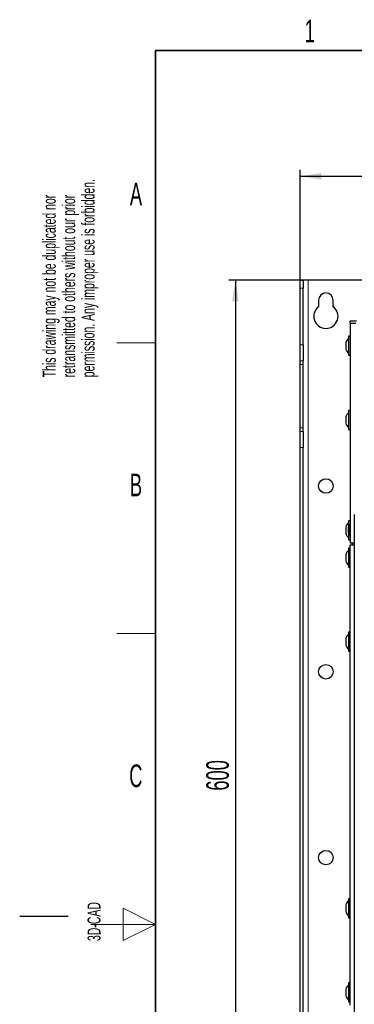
# Paper-space layout 'Blatt3' of a CAD drawing. Header units: millimetres. Extents: x 5 to 418, y 2 to 292.
# Tile 17 of 58: x 5 to 57, y 135 to 287. Entities that reach past the tile are written whole.
import ezdxf

# ---------------------------------------------------------------- set-up
doc = ezdxf.new("R2010")
doc.units = ezdxf.units.MM
doc.layers.add('SLD-0', color=7, linetype='Continuous')
doc.styles.add('SLDTEXTSTYLE1', font='TXT', dxfattribs={"width": 0.605})
doc.dimstyles.new('SLDDIMSTYLE0', dxfattribs={"dimtxt": 3.5, "dimasz": 3.302, "dimexe": 0, "dimexo": 0.0625, "dimgap": 0.875, "dimtad": 1, "dimlfac": 4, "dimrnd": 1e-09, "dimzin": 12, "dimdsep": 46, "dimtxsty": 'SLDTEXTSTYLE1', "dimsah": 1, "dimcen": 0.09, "dimadec": 0, "dimazin": 3, "dimtfac": 1, "dimtofl": 0, "dimtmove": 0, "dimatfit": 3, "dimfxl": 1, "dimfrac": 2, "dimtolj": 1, "dimtzin": 12, "dimarcsym": 0})

# ---------------------------------------------------------------- blocks, each defined once
blk = doc.blocks.new('SW_NOTE_0_38')
at = {"layer": 'SLD-0', "color": 0, "char_height": 2, "attachment_point": 1, "rotation": 90, "style": 'SLDTEXTSTYLE1'}
for s, insert in [('permission. Any improper use is forbidden.', (3.42, 0)), ('retransmitted to others without our prior', (0.42, 0)), ('This drawing may not be duplicated nor', (-2.58, 0))]:
    blk.add_mtext(s, dxfattribs=dict(at, insert=insert))
blk = doc.blocks.new('_D_14')
at = {"layer": 'SLD-0', "color": 7}
for p, q in [((49.6, 246.96), (37.35, 246.96)), ((38.35, 246.96), (38.35, 96.96)), ((49.6, 96.96), (37.35, 96.96))]:
    blk.add_line(p, q, dxfattribs=at)
for points in [[(38.35, 246.96), (37.84, 243.66), (38.86, 243.66)], [(38.35, 96.96), (38.86, 100.26), (37.84, 100.26)]]:
    blk.add_solid(points, dxfattribs=at)
at = {"layer": 'SLD-0', "color": 7, "insert": (33.84, 167.95), "char_height": 3.5, "attachment_point": 1, "rotation": 90, "style": 'SLDTEXTSTYLE1'}
blk.add_mtext('600', dxfattribs=at)
blk = doc.blocks.new('_D_15')
at = {"layer": 'SLD-0', "color": 7}
for p, q in [((48.35, 245.71), (48.35, 264.01)), ((146.35, 245.71), (146.35, 264.01)), ((48.35, 263.01), (146.35, 263.01))]:
    blk.add_line(p, q, dxfattribs=at)
for points in [[(48.35, 263.01), (51.65, 262.5), (51.65, 263.52)], [(146.35, 263.01), (143.05, 263.52), (143.05, 262.5)]]:
    blk.add_solid(points, dxfattribs=at)
at = {"layer": 'SLD-0', "color": 7, "insert": (93.34, 267.52), "char_height": 3.5, "attachment_point": 1, "style": 'SLDTEXTSTYLE1'}
blk.add_mtext('392', dxfattribs=at)

psp = doc.layouts.new('Blatt3')

# ---------------------------------------------------------------- linework, layer by layer
at = {"color": 7, "linetype": 'Continuous', "lineweight": 25}
for p, q in [((48.3491, 246.9561), (48.3554, 246.9623)), ((48.3491, 245.7123), (48.3491, 246.9561)), ((48.3554, 246.9623), (48.8596, 246.9623)), ((48.8596, 246.9623), (48.8491, 246.9561)), ((48.8491, 246.9561), (48.8491, 245.7123)), ((49.5991, 246.9623), (48.8596, 246.9623)), ((145.0991, 246.9623), (49.5991, 246.9623)), ((48.3491, 236.9337), (48.3491, 245.7123)), ((48.8491, 236.9337), (48.8491, 245.7123)), ((51.2241, 243.8373), (51.2241, 242.8373)), ((53.4741, 242.8373), (53.4741, 243.8373)), ((56.0991, 240.2873), (56.0991, 240.6623)), ((56.0991, 240.6623), (57.0991, 240.6623)), ((56.0991, 240.2873), (56.0991, 206.2373)), ((56.0991, 240.2873), (56.9741, 240.2873)), ((56.0991, 238.2623), (55.8491, 238.2623)), ((55.8491, 238.2623), (55.8491, 235.4355)), ((48.3491, 234.4716), (48.3491, 236.9337)), ((48.8491, 236.9337), (48.8491, 234.4716)), ((55.4241, 237.2873), (55.4241, 236.3291)), ((55.4241, 236.3291), (55.4241, 236.2873)), ((55.8491, 235.4355), (55.8491, 235.3124)), ((55.8491, 235.3124), (56.0991, 235.3124)), ((48.3491, 233.9114), (48.3491, 234.4716)), ((48.3491, 224.0633), (48.3491, 233.9114)), ((48.8491, 233.9114), (48.8491, 234.4716)), ((48.8491, 224.0633), (48.8491, 233.9114)), ((55.4241, 225.7873), (55.4241, 224.7874)), ((56.0991, 226.7624), (55.8491, 226.7624)), ((55.8491, 226.7624), (55.8491, 223.8123)), ((48.3491, 223.5031), (48.3491, 224.0633)), ((48.8491, 223.5031), (48.8491, 224.0633)), ((48.3491, 221.041), (48.3491, 223.5031)), ((48.8491, 223.5031), (48.8491, 221.041)), ((55.8491, 223.8123), (56.0991, 223.8123)), ((48.3491, 132.6337), (48.3491, 221.041)), ((48.8491, 132.6337), (48.8491, 221.041)), ((56.7399, 210.6575), (56.7399, 127.9172)), ((56.7399, 210.6575), (56.74, 210.6575)), ((55.4241, 208.7374), (55.4241, 207.7373)), ((56.0991, 209.7123), (55.8491, 209.7123)), ((55.8491, 209.7123), (55.8491, 208.7229)), ((56.0991, 209.0536), (55.9741, 209.0536)), ((55.9741, 207.4211), (55.9741, 209.0536)), ((55.8491, 207.7518), (55.8491, 208.7229)), ((55.8491, 207.7518), (55.8491, 206.7624)), ((55.9741, 207.4211), (56.0991, 207.4211)), ((55.8491, 206.7624), (56.0991, 206.7624)), ((56.7399, 206.2373), (56.0991, 206.2373)), ((56.0991, 205.9873), (56.7399, 205.9873)), ((56.0991, 134.7373), (56.0991, 205.9873)), ((56.4741, 205.9873), (56.4741, 206.2373)), ((55.4241, 204.4873), (55.4241, 203.4874)), ((56.0991, 205.4624), (55.8491, 205.4624)), ((55.8491, 205.4624), (55.8491, 202.5123)), ((55.8491, 202.5123), (56.0991, 202.5123)), ((56.0991, 192.4624), (55.8491, 192.4624)), ((55.8491, 192.4624), (55.8491, 189.5123)), ((55.4241, 191.4873), (55.4241, 190.4874)), ((55.8491, 189.5123), (56.0991, 189.5123)), ((56.0991, 151.2124), (55.8491, 151.2124)), ((55.8491, 151.2124), (55.8491, 148.2623)), ((55.4241, 150.2373), (55.4241, 149.2374)), ((55.8491, 148.2623), (56.0991, 148.2623)), ((55.4241, 137.2374), (55.4241, 136.2373)), ((56.0991, 138.2123), (55.8491, 138.2123)), ((55.8491, 138.2123), (55.8491, 135.2624)), ((55.8491, 135.2624), (56.0991, 135.2624))]:
    psp.add_line(p, q, dxfattribs=at)
at = {"color": 7, "linetype": 'Continuous', "lineweight": 18}
for p, q in [((49.5991, 96.9623), (49.5991, 246.9623)), ((48.8491, 245.7123), (48.3491, 245.7123)), ((48.3491, 236.9337), (48.8491, 236.9337)), ((48.8491, 234.4716), (48.3491, 234.4716)), ((48.8491, 233.9114), (48.3491, 233.9114)), ((48.8491, 224.0633), (48.3491, 224.0633)), ((48.3491, 223.5031), (48.8491, 223.5031)), ((48.8491, 221.041), (48.3491, 221.041))]:
    psp.add_line(p, q, dxfattribs=at)
at = {"color": 7, "linetype": 'Continuous', "lineweight": 25}
for centre in [(52.3491, 215.0873), (52.3491, 186.3373), (52.3491, 157.5873)]:
    psp.add_circle(centre, 1.125, dxfattribs=at)
for centre, radius, start, end in [((52.3491, 243.8373), 1.125, 360, 180), ((52.3491, 241.3373), 1.875, 126.869898, 53.130102), ((56.3955, 237.0498), 1, 123.118888, 166.258685), ((56.3955, 236.5249), 1, 193.741315, 236.881112), ((56.3955, 225.5498), 1, 123.118888, 166.258685), ((56.3955, 225.0249), 1, 193.741315, 236.881112), ((56.3955, 208.4998), 1, 123.118888, 166.258685), ((56.3491, 208.7229), 0.5, 138.590378, 180), ((56.3955, 207.9749), 1, 193.741315, 236.881112), ((56.3491, 207.7518), 0.5, 180, 221.409622), ((56.3955, 204.2498), 1, 123.118888, 166.258685), ((56.3955, 203.7249), 1, 193.741315, 236.881112), ((56.3955, 191.2498), 1, 123.118888, 166.258685), ((56.3955, 190.7249), 1, 193.741315, 236.881112), ((56.3955, 149.9998), 1, 123.118888, 166.258685), ((56.3955, 149.4749), 1, 193.741315, 236.881112), ((56.3955, 136.9998), 1, 123.118888, 166.258685), ((56.3955, 136.4749), 1, 193.741315, 236.881112)]:
    psp.add_arc(centre, radius, start, end, dxfattribs=at)
at = {"layer": 'SLD-0', "lineweight": 35}
for p, q in [((408, 282.5), (26, 282.5)), ((26, 282.5), (26, 12))]:
    psp.add_line(p, q, dxfattribs=at)
at = {"layer": 'SLD-0', "lineweight": 18}
for p, q in [((20, 237.25), (26, 237.25)), ((20, 192.25), (26, 192.25)), ((26, 147.25), (21, 149.75)), ((21, 149.75), (21, 144.75)), ((16, 147.25), (26, 147.25)), ((21, 144.75), (26, 147.25))]:
    psp.add_line(p, q, dxfattribs=at)
at = {"layer": 'SLD-0'}
psp.add_line((12.5, 148.5), (5, 148.5), dxfattribs=at)

# ---------------------------------------------------------------- block references
psp.add_blockref('SW_NOTE_0_38', (11.1564, 231.9088), dxfattribs=at)

# ---------------------------------------------------------------- texts
at = {"layer": 'SLD-0', "char_height": 3.5, "attachment_point": 2, "style": 'SLDTEXTSTYLE1'}
for s, insert in [('1', (49.8527, 287.243)), ('A', (22.9816, 262.0011)), ('B', (22.9816, 217.0011)), ('C', (22.9597, 172.0011))]:
    psp.add_mtext(s, dxfattribs=dict(at, insert=insert))
at = {"layer": 'SLD-0', "insert": (15.4939, 144.6806), "char_height": 2, "attachment_point": 1, "rotation": 90, "style": 'SLDTEXTSTYLE1'}
psp.add_mtext('3D-CAD', dxfattribs=at)

# ---------------------------------------------------------------- dimensions: what is measured, and where the dimension line sits
at = {"layer": 'SLD-0', "color": 7}
dim = psp.add_linear_dim(base=(146.3491, 263.0071), p1=(48.3491, 245.7123), p2=(146.3491, 245.7123), dimstyle='SLDDIMSTYLE0', dxfattribs=at)
dim.commit()
dim.dimension.update_dxf_attribs({"geometry": '_D_15', "text_midpoint": (97.3491, 263.0071), "dimtype": 160})
dim = psp.add_linear_dim(base=(38.3491, 96.9623), p1=(49.5991, 246.9623), p2=(49.5991, 96.9623), angle=90, dimstyle='SLDDIMSTYLE0', dxfattribs=at)
dim.commit()
dim.dimension.update_dxf_attribs({"geometry": '_D_14', "text_midpoint": (38.3491, 171.9623), "dimtype": 160})

doc.saveas('drawing.dxf')
